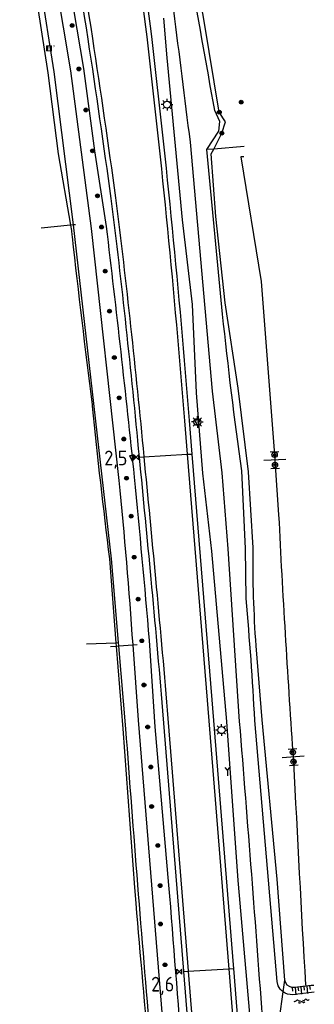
# Model space of a CAD drawing. Extents: x 121149 to 123702, y 457169 to 470031.
# Tile 57 of 87: x 122101 to 122151, y 467299 to 467466. Entities that reach past the tile are written whole.
import ezdxf

# ---------------------------------------------------------------- set-up
doc = ezdxf.new("R2010")
doc.units = 0
doc.header["$LTSCALE"] = 4
doc.layers.get('0').update_dxf_attribs({"color": 8, "linetype": 'CONTINUOUS'})
doc.layers.add('REFERENTIE', color=8, linetype='CONTINUOUS')
doc.styles.add('ISO', font='ISO')
doc.styles.get("Standard").update_dxf_attribs({"font": 'ISO'})

# ---------------------------------------------------------------- blocks, each defined once
blk = doc.blocks.new('boom')
at = {"color": 0}
for radius in [0.315, 0.225, 0.135]:
    blk.add_circle((0, 0), radius, dxfattribs=at)
blk = doc.blocks.new('verkeersbord-pl')
at = {"linetype": 'Continuous'}
blk.add_circle((0, 0), 0.03, dxfattribs=at)
blk = doc.blocks.new('verkeersbord')
at = {"color": 0}
for p, q in [((0.5, 0.32), (-0.5, 0.32)), ((-0.5, 0.32), (0, -0.6)), ((0, -0.6), (0.5, 0.32))]:
    blk.add_line(p, q, dxfattribs=at)
blk = doc.blocks.new('kilometerpaal')
at = {"color": 0}
for p, q in [((-0.44, 0.44), (0.44, -0.44)), ((-0.44, -0.44), (-0.44, 0.44)), ((0.44, 0.44), (-0.44, -0.44)), ((0.44, -0.44), (0.44, 0.44))]:
    blk.add_line(p, q, dxfattribs=at)
at = {"color": 0, "style": 'ISO'}
blk.add_attdef('KILOMETERPAAL', (0.59, 0.87), '', height=2.5, dxfattribs=at)
blk = doc.blocks.new('paal')
at = {"color": 0}
for radius in [0.45, 0.2]:
    blk.add_circle((0, 0), radius, dxfattribs=at)
blk = doc.blocks.new('DRHEK')
at = {"color": 0, "linetype": 'Continuous'}
for p, q in [((1.25, 0), (-1.25, 0)), ((-0.5, 0.7), (0.5, 0.7)), ((-0.5, -0.7), (0.5, -0.7))]:
    blk.add_line(p, q, dxfattribs=at)
blk = doc.blocks.new('lichtmast')
at = {"color": 0}
for p, q in [((-0.6, 0), (-1, 0)), ((-0.71, 0.71), (-0.42, 0.42)), ((0, 0.6), (0, 1)), ((0.42, 0.42), (0.71, 0.71)), ((0.6, 0), (1, 0)), ((-0.42, -0.42), (-0.71, -0.71)), ((0, -0.6), (0, -1)), ((0.42, -0.42), (0.71, -0.71))]:
    blk.add_line(p, q, dxfattribs=at)
blk.add_circle((0, 0), 0.6, dxfattribs=at)
blk = doc.blocks.new('wegwijzer')
at = {"color": 0}
for q in [(-0.42, 1.42), (0.42, 1.42), (0, 0)]:
    blk.add_line((0, 1), q, dxfattribs=at)
blk = doc.blocks.new('water')
at = {"color": 0, "linetype": 'ByBlock', "lineweight": -2}
for centre, start, end in [((-0.01, 0.75), 129.7446, 230.2554), ((-0.32, 1.12), 309.7446, 50.2554), ((-0.32, 0.37), 309.7446, 50.2554), ((0.32, 0.01), 129.7446, 230.2554), ((0, 0.38), 309.7446, 50.2554), ((-0.01, -0.74), 129.7446, 230.2554), ((-0.32, -0.37), 309.7446, 50.2554), ((-0.32, -1.12), 309.7446, 50.2554), ((0, -0.37), 309.7446, 50.2554)]:
    blk.add_arc(centre, 0.244, start, end, dxfattribs=at)
blk = doc.blocks.new('talud')
at = {"color": 0}
for p, q in [((0, 0.75), (0.5, 0.75)), ((0, 0.5), (1, 0.5)), ((0, 0.25), (0.5, 0.25)), ((0, 0), (1, 0)), ((0, -0.25), (0.5, -0.25)), ((0, -0.5), (1, -0.5)), ((0, -0.75), (0.5, -0.75))]:
    blk.add_line(p, q, dxfattribs=at)
blk = doc.blocks.new('grensmarkering')
at = {"linetype": 'ByBlock', "lineweight": -2}
h = blk.add_hatch(color=0, dxfattribs=at)
h.dxf.hatch_style = 1
h.paths.add_polyline_path([(0.5, 0.43, 0.414214), (0.43, 0.5), (-0.43, 0.5, 0.414214), (-0.5, 0.43), (-0.5, -0.43, 0.414214), (-0.43, -0.5), (0.43, -0.5, 0.414214), (0.5, -0.43)])
h.paths.add_polyline_path([(0.14, -0.24), (0.16, -0.24), (0.16, -0.27, -0.083333), (-0.16, -0.27), (-0.16, -0.24), (-0.14, -0.24), (-0.08, 0.22, -0.219912), (-0.05, 0.27, 0.457379), (-0.04, 0.32, -2.245674), (0.04, 0.32, 0.457379), (0.05, 0.27, -0.219912), (0.08, 0.22)], flags=16)
h.paths.add_polyline_path([(0.16, -0.32), (0.16, -0.41, -0.083333), (-0.16, -0.41), (-0.16, -0.32, 0.083333)], flags=16)
at = {"color": 0, "linetype": 'ByBlock', "lineweight": -2}
blk.add_attdef('GRENSMARKERING', (0.6, 0), '', height=0.5, dxfattribs=at)

msp = doc.modelspace()

# ---------------------------------------------------------------- linework, layer by layer
at = {"layer": 'REFERENTIE'}
for points in [[(122101.272, 467516.548), (122103.979, 467502.238), (122107.007, 467488.004), (122112.111, 467457.855), (122113.948, 467443.863), (122115.955, 467431.039)], [(122132.611, 467465.886), (122126.762, 467499.548)], [(122103.772, 467471.811), (122106.044, 467457.117)], [(122110.418, 467431.292), (122107.142, 467457.304), (122104.784, 467472.054)], [(122107.419, 467472.339), (122109.877, 467457.481), (122113.394, 467430.694), (122118.109, 467387.917)], [(122125.708, 467466.412), (122126.245, 467459.694), (122128.835, 467432.175), (122130.558, 467417.764), (122131.223, 467402.795), (122132.305, 467389.114), (122133.86, 467375.902), (122136.411, 467346.948), (122138.323, 467319.976)], [(122135.173, 467450.424), (122132.611, 467465.886)], [(122106.044, 467457.117), (122107.831, 467443.38)], [(122133.043, 467444.083), (122135.071, 467447.192), (122135.231, 467448.882), (122134.405, 467450.712)], [(122136.198, 467448.785), (122135.173, 467450.424)], [(122135.602, 467446.879), (122136.198, 467448.785)], [(122134.218, 467444.181), (122135.602, 467446.879)], [(122130.194, 467445.368), (122133.978, 467403.058), (122135.609, 467389.186), (122136.599, 467376.274), (122138.561, 467346.981)], [(122134.218, 467444.181), (122133.043, 467444.083)], [(122135.728, 467416.125), (122133.043, 467444.083)], [(122133.794, 467443.356), (122134.218, 467444.181)], [(122139.391, 467444.615), (122134.218, 467444.181)], [(122107.831, 467443.38), (122109.891, 467431.238)], [(122134.599, 467432.705), (122133.794, 467443.356)], [(122139.318, 467442.876), (122138.817, 467442.839), (122142.263, 467421.671), (122144.556, 467392.245)], [(122136.172, 467418.045), (122134.599, 467432.705)], [(122109.891, 467431.238), (122104.907, 467430.723)], [(122110.418, 467431.292), (122109.891, 467431.238)], [(122109.891, 467431.238), (122110.043, 467430.343)], [(122110.722, 467431.323), (122110.418, 467431.292)], [(122118.062, 467360.369), (122116.862, 467374.568), (122110.418, 467431.292)], [(122138.378, 467403.588), (122136.172, 467418.045)], [(122140.099, 467389.365), (122138.378, 467403.588)], [(122113.552, 467400.774), (122113.585, 467400.51)], [(122129.245, 467398.026), (122129.706, 467392.334)], [(122130.043, 467398.089), (122130.505, 467392.379)], [(122122.347, 467391.919), (122129.706, 467392.334)], [(122129.706, 467392.334), (122130.505, 467392.379)], [(122129.706, 467392.334), (122133.091, 467350.558), (122136.733, 467305.561), (122136.782, 467304.951)], [(122130.505, 467392.379), (122133.888, 467350.623), (122137.53, 467305.626), (122137.581, 467304.995)], [(122144.556, 467392.245), (122144.63, 467390.512)], [(122121.545, 467391.898), (122121.548, 467391.874)], [(122121.548, 467391.874), (122122.347, 467391.919)], [(122122.342, 467391.972), (122122.347, 467391.919)], [(122144.63, 467390.512), (122145.247, 467382.033)], [(122139.709, 467367.826), (122139.62, 467376.34), (122138.99, 467389.512)], [(122140.896, 467376.439), (122140.099, 467389.365)], [(122116.523, 467374.573), (122117.588, 467360.348)], [(122123.246, 467360.74), (122124.227, 467346.073), (122126.558, 467319.145)], [(122112.591, 467360.124), (122117.588, 467360.348)], [(122116.695, 467359.704), (122117.633, 467359.772)], [(122117.588, 467360.348), (122118.062, 467360.369)], [(122117.588, 467360.348), (122117.633, 467359.772)], [(122117.633, 467359.772), (122118.11, 467359.807)], [(122117.633, 467359.772), (122118.804, 467345.723)], [(122118.11, 467359.807), (122118.062, 467360.369)], [(122118.11, 467359.807), (122120.465, 467359.977)], [(122119.313, 467345.703), (122118.11, 467359.807)], [(122120.465, 467359.977), (122121.242, 467360.033)], [(122120.465, 467359.977), (122121.402, 467347.187), (122125.936, 467291.265), (122127.174, 467277.507), (122128.282, 467262.779), (122128.919, 467248.853), (122129.173, 467236.043), (122129.906, 467222.579), (122135.512, 467151.034), (122137.91, 467122.459), (122140.622, 467094.382), (122142.478, 467064.103)], [(122142.464, 467347.266), (122141.414, 467359.821)], [(122125.546, 467348.794), (122129.071, 467304.572), (122129.075, 467304.523)], [(122126.343, 467348.863), (122129.868, 467304.637), (122129.874, 467304.567)], [(122145.168, 467302.096), (122144.968, 467302.833), (122141.191, 467347.129)], [(122145.016, 467320.172), (122142.464, 467347.266)], [(122118.804, 467345.723), (122120.743, 467318.763)], [(122147.652, 467341.726), (122147.777, 467340.131)], [(122120.743, 467318.763), (122120.976, 467316.103)], [(122146.273, 467303.009), (122145.016, 467320.172)], [(122129.075, 467304.523), (122129.874, 467304.567)], [(122129.075, 467304.523), (122134.024, 467243.443), (122138.207, 467190.03), (122138.223, 467189.828)], [(122129.874, 467304.567), (122136.782, 467304.951)], [(122129.874, 467304.567), (122134.822, 467243.505), (122139.005, 467190.092), (122139.021, 467189.892)], [(122136.782, 467304.951), (122137.581, 467304.995)], [(122136.782, 467304.951), (122140.936, 467252.792), (122145.79, 467190.977), (122145.833, 467190.443)], [(122137.581, 467304.995), (122141.734, 467252.855), (122146.587, 467191.041), (122146.631, 467190.508)], [(122146.011, 467301.049), (122146.273, 467303.009)], [(122145.406, 467296.542), (122146.011, 467301.049)], [(122151.302, 467300.976), (122147.611, 467300.557)]]:
    msp.add_lwpolyline(points, dxfattribs=at)
for points in [[(122134.405, 467450.712, -0.0024645), (122125.869, 467499.401)], [(122107.749, 467493.56, -0.0044212), (122112.839, 467462.818)], [(122108.543, 467493.666, -0.0044238), (122113.629, 467462.942)], [(122118.938, 467490.84, -0.0078925), (122122.838, 467463.215)], [(122119.728, 467490.964, -0.0079549), (122123.632, 467463.309)], [(122124.336, 467490.014, -0.0046169), (122130.194, 467445.368)], [(122112.839, 467462.818, -0.0048527), (122116.732, 467435.79)], [(122113.629, 467462.942, -0.0048857), (122117.525, 467435.896)], [(122122.838, 467463.215, -0.0097114), (122129.245, 467398.026)], [(122123.632, 467463.309, -0.0097053), (122130.043, 467398.089)], [(122116.732, 467435.79, -0.0057652), (122119.308, 467413.952)], [(122117.525, 467435.896, -0.0057655), (122120.103, 467414.039)], [(122115.955, 467431.039, -0.004042), (122120.719, 467388.465)], [(122110.043, 467430.343, -0.0001078), (122110.159, 467429.312)], [(122110.159, 467429.312, 0.0029089), (122113.552, 467400.774)], [(122138.99, 467389.512, -0.0088682), (122135.728, 467416.125)], [(122119.308, 467413.952, -0.0041206), (122121.545, 467391.898)], [(122120.103, 467414.039, -0.0041227), (122122.342, 467391.972)], [(122113.585, 467400.51, 0.006401), (122116.523, 467374.573)], [(122121.548, 467391.874, -0.0013045), (122123.541, 467371.147)], [(122122.347, 467391.919, -0.0013064), (122124.338, 467371.222)], [(122118.109, 467387.917, -0.0070135), (122120.465, 467359.977)], [(122120.719, 467388.465, -0.003213), (122123.246, 467360.74)], [(122145.247, 467382.033, 0.0051365), (122147.652, 467341.726)], [(122141.414, 467359.821, -0.0182944), (122140.896, 467376.439)], [(122123.541, 467371.147, -0.001654), (122125.546, 467348.794)], [(122124.338, 467371.222, -0.0016535), (122126.343, 467348.863)], [(122141.191, 467347.129, 0.0100501), (122139.709, 467367.826)], [(122123.519, 467292.804, -0.0031002), (122119.313, 467345.703)], [(122138.561, 467346.981, -0.0018706), (122142.566, 467295.105)], [(122147.777, 467340.131, 0.0023191), (122149.803, 467302.178)], [(122126.558, 467319.145, -0.0011636), (122131.159, 467260.23)], [(122138.323, 467319.976, -0.0017478), (122145.26, 467237.02)], [(122120.976, 467316.103, -0.0018692), (122125.448, 467262.621)], [(122146.011, 467301.049, -0.1323325), (122145.168, 467302.096)], [(122147.507, 467301.759, -0.2834125), (122146.273, 467303.009)], [(122151.242, 467302.147, 0.0016168), (122147.507, 467301.759)], [(122147.611, 467300.557, -0.166286), (122146.011, 467301.049)]]:
    msp.add_lwpolyline(points, format="xyb", dxfattribs=at)

# ---------------------------------------------------------------- block references
at = {"layer": 'REFERENTIE', "linetype": 'Continuous'}
for name, p in [('boom', (122110.165, 467465.177)), ('boom', (122111.33, 467457.779)), ('lichtmast', (122126.299, 467451.73)), ('boom', (122138.896, 467452.155)), ('boom', (122112.517, 467450.815)), ('boom', (122135.173, 467450.424)), ('boom', (122135.602, 467446.879)), ('boom', (122113.626, 467443.873)), ('boom', (122114.476, 467436.235)), ('boom', (122115.168, 467430.937)), ('boom', (122115.799, 467423.452)), ('boom', (122116.523, 467416.648)), ('boom', (122117.345, 467408.759)), ('boom', (122118.164, 467401.912)), ('lichtmast', (122131.441, 467397.831)), ('verkeersbord', (122131.441, 467397.831)), ('verkeersbord-pl', (122131.441, 467397.831)), ('boom', (122118.949, 467394.934)), ('paal', (122144.556, 467392.245)), ('verkeersbord', (122120.408, 467391.744)), ('verkeersbord-pl', (122120.408, 467391.744)), ('paal', (122144.63, 467390.512)), ('boom', (122119.407, 467388.282)), ('boom', (122120.207, 467381.831)), ('boom', (122120.715, 467374.861)), ('boom', (122121.375, 467367.734)), ('boom', (122121.997, 467360.673)), ('boom', (122122.376, 467353.162)), ('boom', (122123.003, 467346.026)), ('lichtmast', (122135.537, 467345.504)), ('paal', (122147.652, 467341.726)), ('paal', (122147.777, 467340.131)), ('boom', (122123.528, 467339.234)), ('wegwijzer', (122136.565, 467337.706)), ('boom', (122123.676, 467332.524)), ('boom', (122124.719, 467325.915)), ('boom', (122125.115, 467319.087)), ('boom', (122125.177, 467312.567)), ('boom', (122125.95, 467305.653))]:
    msp.add_blockref(name, p, dxfattribs=at)
msp.add_blockref('grensmarkering', (122106.252, 467461.284), dxfattribs=at).add_auto_attribs({'GRENSMARKERING': '?'})
ref = msp.add_blockref('kilometerpaal', (122121.038, 467391.845), dxfattribs=at)
ref.add_attrib('KILOMETERPAAL', '2,5', (122115.629, 467390.469), dxfattribs={"layer": '0', "color": 0, "height": 2.5, "style": 'ISO'})
at = {"layer": 'REFERENTIE', "linetype": 'Continuous', "yscale": 2}
for name, p, xscale, rotation in [('DRHEK', (122144.593, 467391.378), 1.48077, 2.464663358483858), ('DRHEK', (122147.714, 467340.928), 1.48077, 4.530520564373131), ('talud', (122149.022, 467301.917), 1.253313, 275.9515977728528)]:
    msp.add_blockref(name, p, dxfattribs=dict(at, xscale=xscale, rotation=rotation))
at = {"layer": 'REFERENTIE', "linetype": 'Continuous'}
ref = msp.add_blockref('kilometerpaal', (122128.388, 467304.485), dxfattribs=at)
ref.add_attrib('KILOMETERPAAL', '2,6', (122123.596, 467301.104), dxfattribs={"layer": '0', "color": 0, "height": 2.5, "style": 'ISO'})
at = {"layer": 'REFERENTIE', "linetype": 'Continuous', "rotation": 275.6820849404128}
msp.add_blockref('water', (122149.139, 467299.454), dxfattribs=at)

doc.saveas('drawing.dxf')
